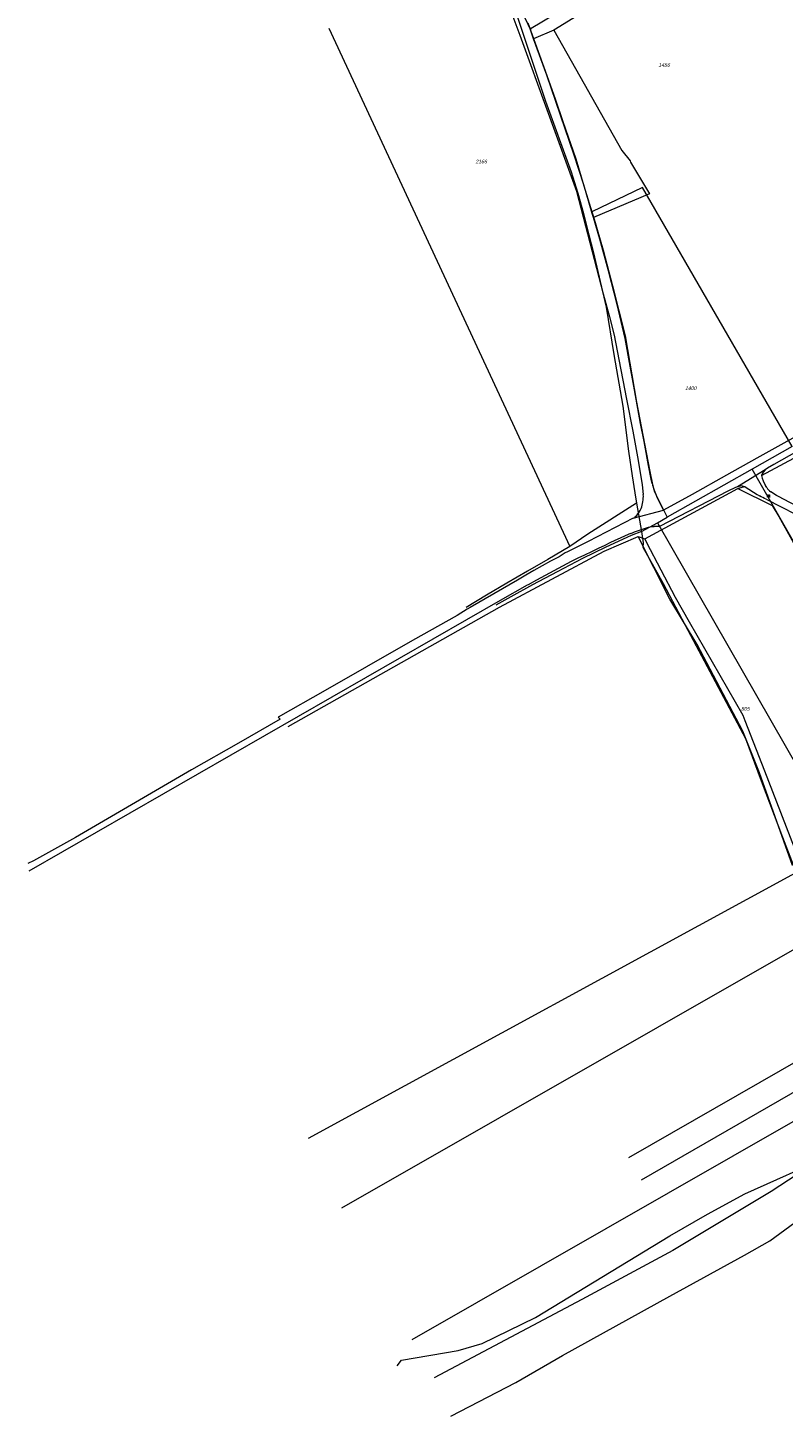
# Model space of a CAD drawing. Header units: metres. Extents: x 172462 to 175458, y 452773 to 455615.
# Tile 1 of 45: x 172828 to 173136, y 452964 to 453531. Entities that reach past the tile are written whole.
import ezdxf
from ezdxf.enums import TextEntityAlignment as Align

# ---------------------------------------------------------------- set-up
doc = ezdxf.new("R2010")
doc.units = ezdxf.units.M
doc.header["$MEASUREMENT"] = 0
doc.layers.add('BGT Ondergrond', color=7, linetype='Continuous', lineweight=0)
doc.layers.add('DKK ondergrond', color=7, linetype='Continuous', lineweight=0)
doc.styles.add('Style-arial I 0.26180', font='arial.shx', dxfattribs={"oblique": 15})

# ---------------------------------------------------------------- blocks, each defined once
blk = doc.blocks.new('*U10')
at = {"layer": 'BGT Ondergrond', "color": 7, "linetype": 'Continuous', "lineweight": 0}
for p, q in [((0.025, 0.059), (-0.062, 0.016)), ((-0.044, 0.025), (-0.05, 0.038)), ((0.038, 0.034), (-0.05, -0.009)), ((0.05, 0.009), (-0.037, -0.034)), ((-0.019, -0.025), (-0.031, 0)), ((-0.006, 0.013), (-0.019, 0.038)), ((0.006, 0.05), (0, 0.062)), ((0.031, 0), (0.019, 0.025)), ((0.062, -0.016), (-0.025, -0.059)), ((-0.006, -0.05), (0, -0.062)), ((0.019, -0.037), (0.006, -0.012)), ((0.044, -0.025), (0.05, -0.037))]:
    blk.add_line(p, q, dxfattribs=at)
blk = doc.blocks.new('BGT-272B')
at = {"layer": 'BGT Ondergrond', "color": 7, "linetype": 'Continuous', "lineweight": 0, "xscale": 0.7267220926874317, "yscale": 0.7267220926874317, "zscale": 0.7267220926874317, "rotation": 243.434948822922}
blk.add_blockref('*U10', (0, 0), dxfattribs=at)

msp = doc.modelspace()

# ---------------------------------------------------------------- linework, layer by layer
at = {"layer": 'BGT Ondergrond', "color": 7, "linetype": 'Continuous', "lineweight": 0, "flags": 128}
for points in [[(173013.58, 453567.61), (173016.17, 453560.86), (173017.11, 453558.42), (173021.15, 453547.76), (173025.17, 453536.71), (173028.4, 453527.99), (173051.53, 453464.26), (173062.35, 453422.4), (173064.99, 453412.99), (173066.83, 453405.61), (173068.11, 453399.17), (173071.9, 453379.48), (173074.49, 453366.42), (173076.66, 453354.49), (173078.29, 453344.55), (173078.75, 453340.54)], [(173097.34, 453563.97), (173042.3, 453529.97)], [(173032.92, 453530.76), (173032.99, 453530.81), (173046.75, 453538.94), (173072.34, 453553.95)], [(173030.43, 453534.98), (173032.69, 453530.1)], [(173034.02, 453526.43), (173033.71, 453527.28), (173032.69, 453530.1)], [(173042.3, 453529.97), (173034.02, 453526.43)], [(173058.4, 453453.63), (173057.94, 453455.19), (173054.51, 453466.83), (173050.55, 453478.97), (173039.39, 453511.64), (173034.02, 453526.43)], [(173042.3, 453529.97), (173070.05, 453480.91), (173073.42, 453476.75), (173073.58, 453476.13), (173081.33, 453463.16), (173058.4, 453453.63)], [(173073.14, 453394.45), (173071.28, 453404.27), (173068.08, 453418.01), (173064.55, 453431.78), (173061, 453444.79), (173058.4, 453453.63)], [(173082.34, 453345.11), (173082.01, 453346.78), (173080.92, 453352.33), (173079.03, 453362.23), (173077.6, 453369.56), (173075.11, 453383.28), (173073.14, 453394.45)], [(173156.56, 453373.14), (173146.54, 453367.4), (173138.43, 453362.87), (173125.08, 453355.42), (173112.62, 453348.44), (173098.65, 453340.57), (173087.04, 453334.13)], [(173126.92, 453348.27), (173164.66, 453368.59)], [(173154.85, 453365.72), (173132, 453352.74), (173129.39, 453351.28), (173128.43, 453350.57)], [(173128.43, 453350.57), (173117.14, 453343.69)], [(173128.43, 453350.57), (173127.65, 453349.67), (173127.26, 453348.98), (173126.92, 453348.27)], [(173079.3, 453322.41), (173117.27, 453342.97)], [(173117.14, 453343.69), (173116.72, 453343.59), (173116.35, 453343.45), (173113.22, 453341.89), (173085.4, 453327.49), (173083.14, 453327.51)], [(173087.04, 453334.13), (173084.26, 453339.65)], [(173118.98, 453344.04), (173117.14, 453343.69)], [(173117.27, 453342.97), (173117.55, 453343.13), (173120.1, 453343.76)], [(173117.27, 453342.97), (173131.21, 453336.13), (173134, 453331.62), (173148.55, 453305.43), (173159.93, 453286.64), (173195.48, 453226.32), (173204.24, 453231.28), (173232.79, 453247.48), (173241.66, 453232.44)], [(173120.1, 453343.76), (173120.26, 453343.66), (173125.18, 453340.62), (173126.09, 453340.06), (173126.17, 453340.01)], [(173129.07, 453343.36), (173128.56, 453344.22)], [(173128.82, 453338.66), (173146.87, 453329.36), (173150.52, 453330.93), (173133.89, 453339.73)], [(173133.89, 453339.73), (173132.98, 453340.21), (173130.68, 453341.69)], [(173074.59, 453330.84), (173087.04, 453334.13)], [(173074.59, 453330.84), (173056.29, 453321.37), (173048.68, 453317.58), (173047.79, 453317.16), (173046.91, 453316.71), (173046.05, 453316.23), (173045.21, 453315.72), (173044.39, 453315.18), (173040.97, 453313.34), (173037.56, 453311.46), (173034.17, 453309.55), (173030.8, 453307.6), (173027.46, 453305.63), (173008.17, 453294.49), (173006.95, 453293.74), (173002.85, 453291.23), (172984.59, 453280.95), (172965.88, 453270.27), (172949.03, 453260.62), (172929.91, 453249.74), (172930.65, 453248.84), (172913.65, 453239.04), (172894.53, 453228.26), (172847.31, 453200.68), (172830.16, 453191.13), (172827.79, 453190.07)], [(173073.48, 453324.61), (173071.37, 453323.71), (173069.28, 453322.77), (173067.2, 453321.81), (173065.13, 453320.82), (173063.07, 453319.8), (173060.32, 453318.51), (173057.57, 453317.2), (173054.83, 453315.87), (173052.1, 453314.53), (173049.37, 453313.18), (173045.83, 453311.32), (173042.3, 453309.45), (173038.77, 453307.56), (173035.26, 453305.65), (173031.76, 453303.71), (173031.42, 453303.53), (173020.34, 453297.37), (172828.28, 453186.89)], [(172933.98, 453245.93), (173020.07, 453294.58), (173062.82, 453317.42), (173076.69, 453323.43)], [(173076.69, 453323.43), (173079.3, 453322.41)], [(173097.43, 453288.65), (173119.32, 453250.53), (173120.16, 453248.35), (173128.11, 453227.78), (173141.81, 453192.32), (173140.62, 453189.67), (173139.57, 453189.14), (173126.1, 453226.93), (173119.27, 453243.98), (173100.66, 453279.39), (173089.6, 453297.89), (173076.69, 453323.43)], [(173079.3, 453322.41), (173080.03, 453320.91), (173091.67, 453298.68), (173097.43, 453288.65)], [(172978.43, 452985.05), (172980.11, 452987.4), (173003.29, 452991.36), (173013.08, 452994.19), (173034.75, 453004.73), (173089.51, 453038.11), (173104.88, 453046.89), (173120.11, 453055.24), (173155.36, 453070.99), (173159.05, 453075.3), (173163.74, 453088.18), (173165.35, 453098.72), (173166.08, 453105.9)]]:
    msp.add_lwpolyline(points, dxfattribs=at)
at = {"layer": 'BGT Ondergrond', "color": 7, "linetype": 'Continuous', "lineweight": 0}
for centre, radius, start, end in [((173033.26, 453530.27), 0.597, 124.7841, 197.1647), ((173107.88, 453351.03), 26.21, 193.0394, 205.7155), ((173144.34, 453352.96), 18.04, 195.0839, 208.9868), ((173063.35, 453340.02), 15.41, 340.1486, 1.9082), ((173133, 453345.53), 4.49, 209.03, 238.9415), ((173064.63, 453341.41), 14.77, 320.6259, 333.3791), ((173073.44, 453333.73), 3.11, 291.6291, 327.0688)]:
    msp.add_arc(centre, radius, start, end, dxfattribs=at)
at = {"layer": 'BGT Ondergrond', "color": 7, "linetype": 'Continuous', "lineweight": 0, "extrusion": (0, 0, -1)}
for centre, radius, start, end in [((-173119.04, 453341.85), 2.19, 88.6486, 119.0848), ((-173136.36, 453356.6), 19.47, 292.7905, 301.5467), ((-173094.42, 453275.13), 53.73, 67.0659, 74.5114), ((-173083.23, 453318.91), 8.6, 68.4435, 89.3895)]:
    msp.add_arc(centre, radius, start, end, dxfattribs=at)
at = {"layer": 'DKK ondergrond', "color": 6, "linetype": 'Continuous', "lineweight": 0, "flags": 128}
for points in [[(173018.21, 453558.99), (173020.36, 453554.33), (173026.04, 453539.36), (173038.91, 453500.98), (173049.29, 453472.22), (173052.04, 453463.52), (173054.3, 453455.21), (173055.68, 453449.68), (173058.25, 453439.75), (173063.62, 453416.93), (173066.67, 453397.71), (173070.39, 453376.66), (173072.66, 453358.24), (173074.19, 453348.12), (173075.33, 453341.24), (173075.91, 453337.03)], [(173031.69, 453532.99), (173039.46, 453511.52), (173042.86, 453502.02), (173045.9, 453492.79), (173051.17, 453477.5), (173054.5, 453466.49), (173057.77, 453455.91)], [(172950.49, 453530.84), (173048.75, 453319.37)], [(173139.49, 453360.16), (173078.38, 453465.82), (173057.77, 453455.91)], [(173057.77, 453455.91), (173058.4, 453453.86), (173062.38, 453440.19), (173066.14, 453425.69), (173071.34, 453405.23), (173075.99, 453378.16), (173081.39, 453349.92), (173082.46, 453344.57), (173083.32, 453341.63), (173088.44, 453331.29)], [(173139.49, 453360.16), (173123.07, 453350.87)], [(173123.07, 453350.87), (173088.44, 453331.29)], [(173189.51, 453234.72), (173123.07, 453350.87)], [(173075.91, 453337.03), (173056.14, 453324.35)], [(173075.91, 453337.03), (173078.03, 453325.4)], [(173078.03, 453325.4), (173084.5, 453329.06)], [(173084.5, 453329.06), (173088.44, 453331.29)], [(173084.5, 453329.06), (173159.45, 453198.32)], [(173056.14, 453324.35), (173048.75, 453319.37)], [(173073.81, 453323.83), (173063.45, 453319.04)], [(173078.03, 453325.4), (173073.81, 453323.83)], [(173078.03, 453325.4), (173078.73, 453320.8), (173078.5, 453319.12), (173083.09, 453311.07), (173086.83, 453304.18), (173096.88, 453285.22), (173120.44, 453240.97), (173126.76, 453223.74), (173135.5, 453200.81), (173139.83, 453189.4), (173140.83, 453186.15)], [(173048.75, 453319.37), (173039.88, 453314.1)], [(173063.45, 453319.04), (173053.9, 453314.42)], [(173039.88, 453314.1), (173031.49, 453309.3), (173023.13, 453304.43), (173014.82, 453299.5), (173006.55, 453294.49)], [(173053.9, 453314.42), (173043.6, 453309.04)], [(173043.6, 453309.04), (173033.57, 453303.65)], [(173033.57, 453303.65), (173024.69, 453298.82)], [(173024.69, 453298.82), (173018.59, 453295.36)], [(172942.18, 453077.92), (173140.83, 453186.15)], [(172955.77, 453049.47), (173149.04, 453160.02)], [(173072.89, 453070.12), (173161.4, 453120.91)], [(173078.04, 453060.97), (173164.84, 453111.05)], [(172984.48, 452995.74), (173168.12, 453100.88)], [(173174.07, 453084.45), (173130.89, 453056.22), (173090.75, 453032.12), (173053.67, 453012.15), (172993.53, 452980.12)], [(173000.26, 452964.5), (173026.74, 452978.29), (173045.84, 452989.34), (173089.55, 453013.49), (173120.02, 453030.26), (173130.28, 453036.01), (173149.25, 453049.91), (173155.57, 453055.07), (173177.07, 453073.58)]]:
    msp.add_lwpolyline(points, dxfattribs=at)

# ---------------------------------------------------------------- block references
at = {"layer": 'BGT Ondergrond', "color": 7, "linetype": 'Continuous', "lineweight": 0, "xscale": 15, "yscale": 15, "zscale": 15}
msp.add_blockref('BGT-272B', (173129.85, 453339.96), dxfattribs=at)

# ---------------------------------------------------------------- texts
at = {"layer": 'DKK ondergrond', "color": 6, "linetype": 'Continuous', "lineweight": 0, "style": 'Style-arial I 0.26180', "oblique": 15}
for s, p in [('1456', (173087.19, 453515.76)), ('2166', (173012.62, 453476.4)), ('1400', (173098.07, 453383.93)), ('805', (173120.34, 453253.08))]:
    msp.add_text(s, height=1.5, dxfattribs=at).set_placement(p, align=Align.MIDDLE_CENTER)

doc.saveas('drawing.dxf')
